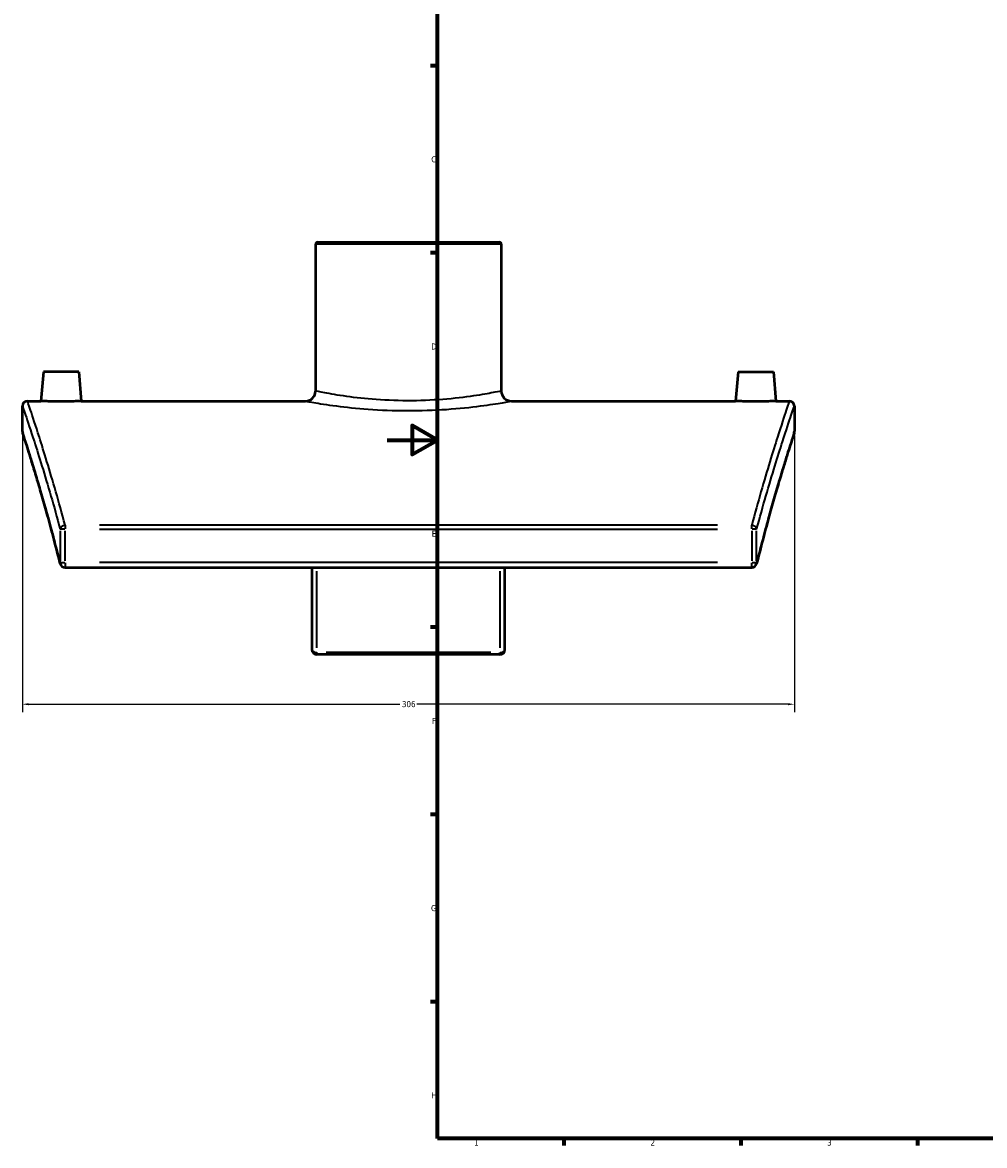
# Model space of a CAD drawing. Header units: millimetres. Extents: x -145 to 1380, y -196 to 822.
# Tile 1 of 9: x -145 to 237, y 17 to 463. Entities that reach past the tile are written whole.
import ezdxf

# ---------------------------------------------------------------- set-up
doc = ezdxf.new("R2010")
doc.units = ezdxf.units.MM
for name, color, linetype, lineweight in [('Border (ANSI)', 7, 'Continuous', 70), ('Dimension (ANSI)', 7, 'Continuous', 25), ('Visible (ANSI)', 7, 'Continuous', 50), ('Visible Narrow (ANSI)', 7, 'Continuous', 35)]:
    doc.layers.add(name, color=color, linetype=linetype, lineweight=lineweight)
doc.styles.add('Note Text (ANSI)', font='tahoma.ttf')
doc.dimstyles.new('Default - mm (ANSI)', dxfattribs={"dimtxt": 2.4, "dimasz": 2.5, "dimexe": 3.175, "dimexo": 1.6002, "dimgap": 0.8, "dimtad": 0, "dimtoh": 1, "dimdec": 0, "dimrnd": 1e-08, "dimzin": 4, "dimdsep": 46, "dimtxsty": 'Note Text (ANSI)', "dimcen": 0.09, "dimdle": 10, "dimclrd": 256, "dimclre": 256, "dimclrt": 5, "dimadec": 1, "dimazin": 1, "dimtfac": 1.27, "dimtofl": 0, "dimtmove": 0, "dimatfit": 3, "dimfxl": 1, "dimtolj": 1, "dimtzin": 4, "dimlwd": -1, "dimlwe": -1, "dimarcsym": 0})

# ---------------------------------------------------------------- blocks, each defined once
blk = doc.blocks.new('Borders Default Border')
at = {"layer": 'Border (ANSI)'}
for p, q in [((20, 445.5), (17.2, 445.5)), ((20, 371.25), (17.2, 371.25)), ((20, 222.75), (17.2, 222.75)), ((20, 148.5), (17.2, 148.5)), ((20, 74.25), (17.2, 74.25)), ((70.08, 20), (70.08, 17.2)), ((140.17, 20), (140.17, 17.2)), ((210.25, 20), (210.25, 17.2))]:
    blk.add_line(p, q, dxfattribs=at)
at = {"layer": 'Border (ANSI)', "flags": 128}
for points in [[(20, 20), (20, 574), (821, 574), (821, 20), (20, 20)], [(0, 297), (20, 297), (10, 302.77), (10, 291.23), (20, 297)]]:
    blk.add_lwpolyline(points, dxfattribs=at)
at = {"layer": 'Border (ANSI)', "color": 5, "true_color": 0x0000ff, "char_height": 2.4, "attachment_point": 7, "style": 'Note Text (ANSI)'}
for s, insert in [('C', (17.51, 407.13)), ('D', (17.52, 332.93)), ('E', (17.71, 258.68)), ('F', (17.78, 184.43)), ('G', (17.4, 110.13)), ('H', (17.53, 35.93)), ('1', (34.5, 17.2)), ('2', (104.4, 17.2)), ('3', (174.46, 17.15))]:
    blk.add_mtext(s, dxfattribs=dict(at, insert=insert))
blk = doc.blocks.new('*D7')
at = {"layer": 'Defpoints', "color": 0, "transparency": 16777216}
for p in [(-144.55, 300.47), (161.45, 300.47), (161.45, 192.24)]:
    blk.add_point(p, dxfattribs=at)
at = {"layer": 'Dimension (ANSI)', "transparency": 16777216}
for p, q in [((-144.55, 298.87), (-144.55, 189.06)), ((161.45, 298.87), (161.45, 189.06)), ((-142.05, 192.24), (5.08, 192.24)), ((158.95, 192.24), (11.82, 192.24))]:
    blk.add_line(p, q, dxfattribs=at)
for points in [[(-142.05, 192.66), (-142.05, 191.82), (-144.55, 192.24)], [(158.95, 192.66), (158.95, 191.82), (161.45, 192.24)]]:
    blk.add_solid(points, dxfattribs=at)
at = {"layer": 'Dimension (ANSI)', "color": 5, "transparency": 16777216, "insert": (5.88, 193.49), "char_height": 2.4, "attachment_point": 1, "style": 'Note Text (ANSI)'}
blk.add_mtext('\\A1;306', dxfattribs=at)

msp = doc.modelspace()

# ---------------------------------------------------------------- linework, layer by layer
at = {"layer": 'Visible (ANSI)'}
for p, q in [((-28.377, 374.668), (-28.377, 316.468)), ((-27.577, 375.468), (44.476, 375.468)), ((45.276, 374.668), (45.276, 316.468)), ((-136.25, 324.068), (-137.265, 312.468)), ((-122.25, 324.068), (-136.25, 324.068)), ((-122.25, 324.068), (-121.235, 312.468)), ((139.15, 324.068), (138.135, 312.468)), ((139.15, 324.068), (153.15, 324.068)), ((153.15, 324.068), (154.165, 312.468)), ((-142.55, 312.468), (-137.265, 312.468)), ((-121.235, 312.468), (-32.377, 312.468)), ((49.276, 312.468), (138.135, 312.468)), ((154.165, 312.468), (159.45, 312.468)), ((-144.55, 300.468), (-144.55, 310.468)), ((161.45, 310.468), (161.45, 300.468)), ((-127.649, 246.506), (144.549, 246.506)), ((-29.8, 246.506), (-29.8, 213.927)), ((46.7, 213.927), (46.7, 246.506)), ((44.7, 211.927), (-27.8, 211.927))]:
    msp.add_line(p, q, dxfattribs=at)
for centre, radius, start, end in [((-27.577, 374.668), 0.8, 90, 180), ((44.476, 374.668), 0.8, 0, 90), ((-32.377, 316.468), 4, 270, 0), ((49.276, 316.468), 4, 180, 270), ((-142.55, 310.468), 2, 90, 180), ((159.45, 310.468), 2, 0, 90), ((-142.55, 300.468), 2, 180, 198.0118), ((159.45, 300.468), 2, 341.9882, 0), ((-127.649, 248.506), 2, 193.89824, 270), ((144.549, 248.506), 2, 270, 346.10176), ((-27.8, 213.927), 2, 180, 270), ((44.7, 213.927), 2, 270, 0)]:
    msp.add_arc(centre, radius, start, end, dxfattribs=at)
for points, knots in [([(-121.235, 312.468), (-121.235, 312.468), (-121.436, 312.46), (-122.253, 312.431), (-122.869, 312.411), (-124.291, 312.374), (-125.193, 312.353), (-127.168, 312.325), (-128.243, 312.317), (-129.25, 312.317), (-130.258, 312.317), (-131.333, 312.325), (-133.309, 312.353), (-134.211, 312.374), (-135.633, 312.411), (-136.248, 312.432), (-137.064, 312.46), (-137.265, 312.468), (-137.265, 312.468)], [3.6262576, 3.6262576, 3.6262576, 3.6262576, 3.9283891, 3.9283891, 4.2305206, 4.2305206, 4.5327653, 4.5327653, 4.83501, 4.83501, 4.83501, 5.1373847, 5.1373847, 5.4397594, 5.4397594, 5.741761, 5.741761, 6.0437626, 6.0437626, 6.0437626, 6.0437626]), ([(154.165, 312.468), (154.165, 312.468), (153.964, 312.46), (153.148, 312.432), (152.532, 312.411), (151.11, 312.374), (150.209, 312.353), (148.233, 312.325), (147.158, 312.317), (145.142, 312.317), (144.068, 312.325), (142.092, 312.353), (141.191, 312.374), (139.769, 312.411), (139.152, 312.431), (138.336, 312.46), (138.135, 312.468), (138.135, 312.468)], [1.2087526, 1.2087526, 1.2087526, 1.2087526, 1.5107542, 1.5107542, 1.8127558, 1.8127558, 2.1151304, 2.1151304, 2.4175051, 2.4175051, 2.7197498, 2.7197498, 3.0219946, 3.0219946, 3.3241261, 3.3241261, 3.6262576, 3.6262576, 3.6262576, 3.6262576]), ([(-129.591, 248.025), (-130.401, 251.299), (-131.203, 254.442), (-132.777, 260.449), (-133.548, 263.313), (-135.043, 268.748), (-135.767, 271.319), (-137.153, 276.153), (-137.815, 278.416), (-139.063, 282.62), (-139.649, 284.562), (-140.733, 288.11), (-141.231, 289.718), (-142.128, 292.588), (-142.527, 293.85), (-143.217, 296.022), (-143.509, 296.93), (-143.978, 298.387), (-144.155, 298.935), (-144.393, 299.666), (-144.452, 299.849), (-144.452, 299.849)], [3.7360914, 3.7360914, 3.7360914, 3.7360914, 5.2272306, 5.2272306, 6.7183697, 6.7183697, 8.2095088, 8.2095088, 9.700648, 9.700648, 11.1917871, 11.1917871, 12.6829263, 12.6829263, 14.1740654, 14.1740654, 15.6652046, 15.6652046, 17.1563437, 17.1563437, 18.6474828, 18.6474828, 18.6474828, 18.6474828]), ([(161.352, 299.849), (161.352, 299.849), (161.292, 299.666), (161.055, 298.935), (160.878, 298.387), (160.408, 296.93), (160.117, 296.022), (159.426, 293.85), (159.027, 292.588), (158.13, 289.718), (157.633, 288.11), (156.549, 284.562), (155.963, 282.62), (154.715, 278.416), (154.053, 276.153), (152.667, 271.319), (151.943, 268.748), (150.448, 263.313), (149.677, 260.449), (148.103, 254.442), (147.3, 251.299), (146.49, 248.025)], [20.5433724, 20.5433724, 20.5433724, 20.5433724, 22.0345116, 22.0345116, 23.5256507, 23.5256507, 25.0167899, 25.0167899, 26.507929, 26.507929, 27.9990681, 27.9990681, 29.4902073, 29.4902073, 30.9813464, 30.9813464, 32.4724856, 32.4724856, 33.9636247, 33.9636247, 35.4547639, 35.4547639, 35.4547639, 35.4547639])]:
    msp.add_open_spline(points, degree=3, knots=knots, dxfattribs=at)
at = {"layer": 'Visible Narrow (ANSI)'}
for p, q in [((44.823, 374.668), (-27.923, 374.668)), ((-127.649, 263.203), (-127.649, 261.808)), ((130.939, 263.26), (-114.039, 263.26)), ((144.549, 261.808), (144.549, 263.203)), ((-129.601, 261.06), (-129.601, 249.167)), ((-127.784, 261.72), (-129.567, 261.72)), ((-127.649, 249.167), (-127.649, 261.06)), ((-114.039, 261.72), (130.939, 261.72)), ((144.549, 261.06), (144.549, 249.167)), ((146.467, 261.72), (144.684, 261.72)), ((146.501, 249.167), (146.501, 261.06)), ((-129.567, 248.506), (-127.784, 248.506)), ((-127.649, 248.349), (-127.649, 246.512)), ((130.939, 248.506), (-114.039, 248.506)), ((144.549, 246.512), (144.549, 248.349)), ((144.684, 248.506), (146.467, 248.506)), ((-27.8, 214.623), (-27.8, 244.984)), ((44.7, 244.984), (44.7, 214.623)), ((-27.8, 212.707), (-27.8, 211.93)), ((41.075, 212.784), (-24.175, 212.784)), ((44.7, 211.93), (44.7, 212.707))]:
    msp.add_line(p, q, dxfattribs=at)
for centre, major_axis, ratio, start_param, end_param in [((-127.649, 261.72), (-1.931, -0.52), 0.7589455, 4.5824012, 5.8707124), ((144.549, 261.72), (1.931, -0.52), 0.7589455, 0.4124729, 1.7007841), ((-127.649, 248.506), (-1.941, -0.48), 0.7327742, 5.9738117, 6.2669025), ((144.549, 248.506), (1.941, -0.48), 0.7327742, 0.0162828, 0.3093737), ((-27.8, 213.927), (-2, 0), 0.5715826, 0.0785398, 1.4922565), ((44.7, 213.927), (2, 0), 0.5715826, 4.7909288, 6.2046455)]:
    msp.add_ellipse(centre, major_axis=major_axis, ratio=ratio, start_param=start_param, end_param=end_param, dxfattribs=at)
for points, knots in [([(45.276, 316.468), (45.275, 316.467), (44.399, 316.28), (41.037, 315.629), (38.567, 315.171), (32.173, 314.189), (28.162, 313.667), (19.377, 312.899), (14.617, 312.654), (5.021, 312.578), (0.189, 312.749), (-8.58, 313.389), (-12.55, 313.84), (-19.583, 314.817), (-22.568, 315.342), (-26.778, 316.131), (-28.02, 316.394), (-28.354, 316.463), (-28.376, 316.467), (-28.376, 316.467)], [5.5607144, 5.5607144, 5.5607144, 5.5607144, 6.8876759, 6.8876759, 8.2046233, 8.2046233, 9.6080899, 9.6080899, 10.9901871, 10.9901871, 12.371552, 12.371552, 13.6854489, 13.6854489, 15.0855213, 15.0855213, 16.4689605, 16.4689605, 16.6821495, 16.6821495, 16.6821495, 16.6821495]), ([(-127.649, 263.26), (-128.901, 267.953), (-130.125, 272.357), (-133.795, 285.175), (-136.052, 292.48), (-139.351, 302.858), (-140.536, 306.446), (-142.136, 311.252), (-142.55, 312.468), (-142.55, 312.468)], [-34.1194323, -34.1194323, -34.1194323, -34.1194323, -31.9013103, -31.9013103, -27.1710542, -27.1710542, -23.264497, -23.264497, -19.3579347, -19.3579347, -19.3579347, -19.3579347]), ([(-32.376, 312.467), (-32.376, 312.467), (-32.352, 312.463), (-31.981, 312.395), (-30.604, 312.137), (-25.937, 311.362), (-22.627, 310.847), (-14.831, 309.888), (-10.43, 309.446), (-0.708, 308.817), (4.648, 308.65), (15.287, 308.724), (20.564, 308.964), (30.303, 309.719), (34.749, 310.231), (41.839, 311.195), (44.577, 311.644), (48.304, 312.283), (49.275, 312.467), (49.276, 312.468)], [-16.6821495, -16.6821495, -16.6821495, -16.6821495, -16.4689605, -16.4689605, -15.0855213, -15.0855213, -13.6854489, -13.6854489, -12.371552, -12.371552, -10.9901871, -10.9901871, -9.6080899, -9.6080899, -8.2046233, -8.2046233, -6.8876759, -6.8876759, -5.5607144, -5.5607144, -5.5607144, -5.5607144]), ([(159.45, 312.468), (159.45, 312.468), (159.036, 311.252), (157.435, 306.446), (156.25, 302.858), (152.952, 292.48), (150.695, 285.175), (147.024, 272.357), (145.8, 267.953), (144.549, 263.26)], [-15.9016191, -15.9016191, -15.9016191, -15.9016191, -11.9950569, -11.9950569, -8.0884996, -8.0884996, -3.3582435, -3.3582435, -1.1401215, -1.1401215, -1.1401215, -1.1401215]), ([(-144.55, 310.468), (-144.55, 310.468), (-144.135, 309.263), (-142.529, 304.502), (-141.34, 300.947), (-138.031, 290.667), (-135.767, 283.43), (-132.085, 270.731), (-130.857, 266.369), (-129.601, 261.72)], [19.3579347, 19.3579347, 19.3579347, 19.3579347, 23.264497, 23.264497, 27.1710542, 27.1710542, 31.9013103, 31.9013103, 34.1194323, 34.1194323, 34.1194323, 34.1194323]), ([(146.501, 261.72), (147.757, 266.369), (148.984, 270.731), (152.667, 283.43), (154.931, 290.667), (158.24, 300.947), (159.429, 304.502), (161.034, 309.263), (161.45, 310.468), (161.45, 310.468)], [1.1401215, 1.1401215, 1.1401215, 1.1401215, 3.3582435, 3.3582435, 8.0884996, 8.0884996, 11.9950569, 11.9950569, 15.9016191, 15.9016191, 15.9016191, 15.9016191]), ([(-129.601, 248.506), (-131.555, 256.375), (-133.463, 263.485), (-137.112, 276.481), (-138.825, 282.221), (-141.61, 291.312), (-142.699, 294.731), (-144.17, 299.309), (-144.55, 300.468), (-144.55, 300.468)], [3.7360914, 3.7360914, 3.7360914, 3.7360914, 7.3097817, 7.3097817, 11.1688436, 11.1688436, 14.9081607, 14.9081607, 18.6474828, 18.6474828, 18.6474828, 18.6474828]), ([(161.45, 300.468), (161.45, 300.468), (161.069, 299.309), (159.599, 294.731), (158.509, 291.312), (155.725, 282.221), (154.012, 276.481), (150.363, 263.485), (148.454, 256.375), (146.501, 248.506)], [20.5433724, 20.5433724, 20.5433724, 20.5433724, 24.2826946, 24.2826946, 28.0220116, 28.0220116, 31.8810736, 31.8810736, 35.4547639, 35.4547639, 35.4547639, 35.4547639])]:
    msp.add_open_spline(points, degree=3, knots=knots, dxfattribs=at)

# ---------------------------------------------------------------- block references
msp.add_blockref('Borders Default Border', (0, 0))

# ---------------------------------------------------------------- dimensions: what is measured, and where the dimension line sits
at = {"layer": 'Dimension (ANSI)'}
dim = msp.add_linear_dim(base=(161.45, 192.239), p1=(-144.55, 300.468), p2=(161.45, 300.468), angle=180, dimstyle='Default - mm (ANSI)', override={"dimgap": 0.8, "dimtoh": 0, "dimdec": 0, "dimtol": 0, "dimlim": 0, "dimtp": 0, "dimtm": 0, "dimtdec": 2, "dimatfit": 1}, dxfattribs=at)
dim.commit()
dim.dimension.update_dxf_attribs({"geometry": '*D7', "text_midpoint": (8.45, 192.239), "dimtype": 160})

doc.saveas('drawing.dxf')
